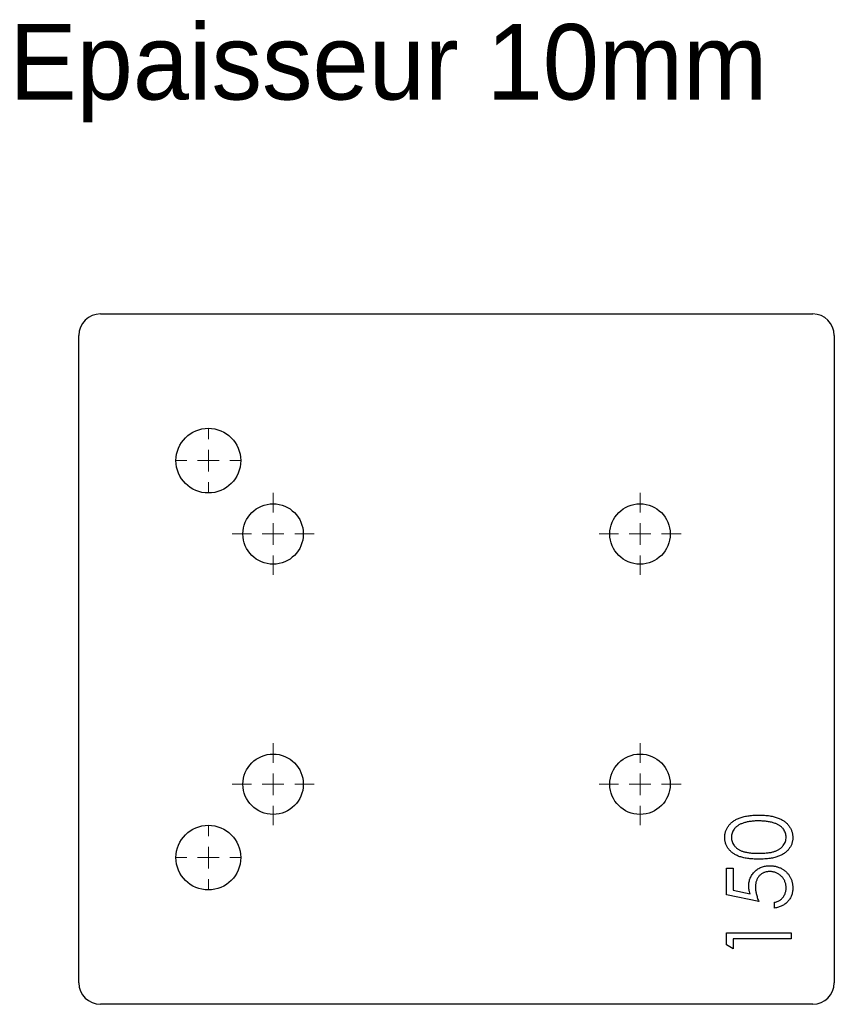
# Model space of a CAD drawing. Header units: millimetres. Extents: x 141 to 330, y 299 to 528.
import ezdxf

# ---------------------------------------------------------------- set-up
doc = ezdxf.new("R2010")
doc.units = ezdxf.units.MM
doc.header["$LTSCALE"] = 2

# ---------------------------------------------------------------- blocks, each defined once
blk = doc.blocks.new('SW_CENTERMARKSYMBOL_0')
at = {"color": 0, "linetype": 'Continuous', "lineweight": 18}
for p, q in [((0, 5), (0, 9.5)), ((0, 0), (0, 2.5)), ((-5, 0), (-9.5, 0)), ((0, 0), (-2.5, 0)), ((0, 0), (0, -2.5)), ((0, 0), (2.5, 0)), ((5, 0), (9.5, 0)), ((0, -5), (0, -9.5))]:
    blk.add_line(p, q, dxfattribs=at)
blk = doc.blocks.new('SW_CENTERMARKSYMBOL_1')
at = {"color": 0, "linetype": 'Continuous', "lineweight": 18}
for p, q in [((0, 5), (0, 9.5)), ((0, 0), (0, 2.5)), ((-5, 0), (-9.5, 0)), ((0, 0), (-2.5, 0)), ((0, 0), (0, -2.5)), ((0, 0), (2.5, 0)), ((5, 0), (9.5, 0)), ((0, -5), (0, -9.5))]:
    blk.add_line(p, q, dxfattribs=at)
blk = doc.blocks.new('SW_CENTERMARKSYMBOL_2')
at = {"color": 0, "linetype": 'Continuous', "lineweight": 18}
for p, q in [((0, 5), (0, 9.5)), ((0, 0), (0, 2.5)), ((-5, 0), (-9.5, 0)), ((0, 0), (-2.5, 0)), ((0, 0), (0, -2.5)), ((0, 0), (2.5, 0)), ((5, 0), (9.5, 0)), ((0, -5), (0, -9.5))]:
    blk.add_line(p, q, dxfattribs=at)
blk = doc.blocks.new('SW_CENTERMARKSYMBOL_3')
at = {"color": 0, "linetype": 'Continuous', "lineweight": 18}
for p, q in [((0, 5), (0, 9.5)), ((0, 0), (0, 2.5)), ((-5, 0), (-9.5, 0)), ((0, 0), (-2.5, 0)), ((0, 0), (0, -2.5)), ((0, 0), (2.5, 0)), ((5, 0), (9.5, 0)), ((0, -5), (0, -9.5))]:
    blk.add_line(p, q, dxfattribs=at)
blk = doc.blocks.new('SW_CENTERMARKSYMBOL_4')
at = {"color": 0, "linetype": 'Continuous', "lineweight": 18}
for p, q in [((0, 5), (0, 7.5)), ((0, 0), (0, 2.5)), ((-5, 0), (-7.5, 0)), ((0, 0), (-2.5, 0)), ((0, 0), (0, -2.5)), ((0, 0), (2.5, 0)), ((5, 0), (7.5, 0)), ((0, -5), (0, -7.5))]:
    blk.add_line(p, q, dxfattribs=at)
blk = doc.blocks.new('SW_CENTERMARKSYMBOL_5')
at = {"color": 0, "linetype": 'Continuous', "lineweight": 18}
for p, q in [((0, 5), (0, 7.5)), ((0, 0), (0, 2.5)), ((-5, 0), (-7.5, 0)), ((0, 0), (-2.5, 0)), ((0, 0), (0, -2.5)), ((0, 0), (2.5, 0)), ((5, 0), (7.5, 0)), ((0, -5), (0, -7.5))]:
    blk.add_line(p, q, dxfattribs=at)
blk = doc.blocks.new('SW_CENTERMARKSYMBOL_6')
at = {"color": 0, "linetype": 'Continuous', "lineweight": 18}
for p, q in [((0, 5), (0, 9.5)), ((0, 0), (0, 2.5)), ((-5, 0), (-9.5, 0)), ((0, 0), (-2.5, 0)), ((0, 0), (0, -2.5)), ((0, 0), (2.5, 0)), ((5, 0), (9.5, 0)), ((0, -5), (0, -9.5))]:
    blk.add_line(p, q, dxfattribs=at)
blk = doc.blocks.new('SW_CENTERMARKSYMBOL_7')
at = {"color": 0, "linetype": 'Continuous', "lineweight": 18}
for p, q in [((0, 5), (0, 9.5)), ((0, 0), (0, 2.5)), ((-5, 0), (-9.5, 0)), ((0, 0), (-2.5, 0)), ((0, 0), (0, -2.5)), ((0, 0), (2.5, 0)), ((5, 0), (9.5, 0)), ((0, -5), (0, -9.5))]:
    blk.add_line(p, q, dxfattribs=at)
blk = doc.blocks.new('SW_CENTERMARKSYMBOL_8')
at = {"color": 0, "linetype": 'Continuous', "lineweight": 18}
for p, q in [((0, 5), (0, 9.5)), ((0, 0), (0, 2.5)), ((-5, 0), (-9.5, 0)), ((0, 0), (-2.5, 0)), ((0, 0), (0, -2.5)), ((0, 0), (2.5, 0)), ((5, 0), (9.5, 0)), ((0, -5), (0, -9.5))]:
    blk.add_line(p, q, dxfattribs=at)
blk = doc.blocks.new('SW_CENTERMARKSYMBOL_9')
at = {"color": 0, "linetype": 'Continuous', "lineweight": 18}
for p, q in [((0, 5), (0, 9.5)), ((0, 0), (0, 2.5)), ((-5, 0), (-9.5, 0)), ((0, 0), (-2.5, 0)), ((0, 0), (0, -2.5)), ((0, 0), (2.5, 0)), ((5, 0), (9.5, 0)), ((0, -5), (0, -9.5))]:
    blk.add_line(p, q, dxfattribs=at)
blk = doc.blocks.new('SW_CENTERMARKSYMBOL_10')
at = {"color": 0, "linetype": 'Continuous', "lineweight": 18}
for p, q in [((0, 5), (0, 7.5)), ((0, 0), (0, 2.5)), ((-5, 0), (-7.5, 0)), ((0, 0), (-2.5, 0)), ((0, 0), (0, -2.5)), ((0, 0), (2.5, 0)), ((5, 0), (7.5, 0)), ((0, -5), (0, -7.5))]:
    blk.add_line(p, q, dxfattribs=at)
blk = doc.blocks.new('SW_CENTERMARKSYMBOL_11')
at = {"color": 0, "linetype": 'Continuous', "lineweight": 18}
for p, q in [((0, 5), (0, 7.5)), ((0, 0), (0, 2.5)), ((-5, 0), (-7.5, 0)), ((0, 0), (-2.5, 0)), ((0, 0), (0, -2.5)), ((0, 0), (2.5, 0)), ((5, 0), (7.5, 0)), ((0, -5), (0, -7.5))]:
    blk.add_line(p, q, dxfattribs=at)

msp = doc.modelspace()

# ---------------------------------------------------------------- linework, layer by layer
at = {"color": 7, "linetype": 'Continuous', "lineweight": 25}
for p, q in [((160.05, 459.36), (325.05, 459.36)), ((155.05, 304.36), (155.05, 454.36)), ((330.05, 454.36), (330.05, 304.36)), ((325.05, 299.36), (160.05, 299.36))]:
    msp.add_line(p, q, dxfattribs=at)
at = {"color": 1, "linetype": 'Continuous', "lineweight": 25}
for p, q in [((305.05, 330.9), (306.59, 330.9)), ((305.05, 324.75), (305.05, 330.9)), ((306.59, 330.9), (306.59, 325.8)), ((312.55, 323.21), (305.05, 324.75)), ((306.59, 325.8), (310.53, 324.99)), ((316.2, 321.67), (316.2, 323.02)), ((305.05, 315.9), (320.05, 315.9)), ((305.05, 313.13), (305.05, 315.9)), ((320.05, 315.9), (320.05, 314.56)), ((306.59, 312.25), (305.05, 313.13)), ((320.05, 314.56), (306.59, 314.56)), ((306.59, 314.56), (306.59, 312.25))]:
    msp.add_line(p, q, dxfattribs=at)
at = {"color": 7, "linetype": 'Continuous', "lineweight": 25}
for centre, radius in [((185.05, 425.36), 7.5), ((200.05, 408.36), 7), ((285.05, 408.36), 7), ((200.05, 350.36), 7), ((285.05, 350.36), 7), ((185.05, 333.36), 7.5)]:
    msp.add_circle(centre, radius, dxfattribs=at)
for centre, start, end in [((160.05, 454.36), 90, 180), ((325.05, 454.36), 0, 90), ((160.05, 304.36), 180, 270), ((325.05, 304.36), 270, 0)]:
    msp.add_arc(centre, 5, start, end, dxfattribs=at)
at = {"color": 1, "linetype": 'Continuous', "lineweight": 25}
for points, knots in [([(304.66, 338.03), (304.67, 338.15), (304.67, 338.39), (304.72, 338.74), (304.78, 339.08), (304.87, 339.41), (304.99, 339.74), (305.14, 340.06), (305.3, 340.37), (305.5, 340.66), (305.73, 340.95), (305.98, 341.22), (306.25, 341.48), (306.56, 341.72), (306.89, 341.95), (307.24, 342.16), (307.63, 342.35), (308.03, 342.53), (308.48, 342.69), (308.95, 342.83), (309.47, 342.95), (310.01, 343.04), (310.6, 343.12), (311.22, 343.17), (311.88, 343.2), (312.32, 343.21), (312.55, 343.21)], [0, 0, 0, 0, 0.033788, 0.067226, 0.099841, 0.132545, 0.16513, 0.198011, 0.23128, 0.265044, 0.299216, 0.334359, 0.369695, 0.406258, 0.443804, 0.482982, 0.523085, 0.565267, 0.609343, 0.656393, 0.705887, 0.758326, 0.813833, 0.872795, 0.934723, 1, 1, 1, 1]), ([(312.55, 343.21), (312.78, 343.21), (313.23, 343.2), (313.89, 343.17), (314.5, 343.12), (315.08, 343.05), (315.63, 342.95), (316.14, 342.83), (316.61, 342.7), (317.05, 342.54), (317.46, 342.36), (317.84, 342.17), (318.19, 341.96), (318.52, 341.74), (318.83, 341.5), (319.1, 341.24), (319.36, 340.96), (319.58, 340.67), (319.78, 340.37), (319.96, 340.06), (320.1, 339.74), (320.22, 339.42), (320.32, 339.08), (320.38, 338.74), (320.43, 338.39), (320.43, 338.15), (320.43, 338.03)], [0, 0, 0, 0, 0.065069, 0.127067, 0.185532, 0.240785, 0.293004, 0.342556, 0.388955, 0.432815, 0.474671, 0.514821, 0.553655, 0.591479, 0.627861, 0.663639, 0.698823, 0.733433, 0.76763, 0.801074, 0.83425, 0.86697, 0.899712, 0.932696, 0.966173, 1, 1, 1, 1]), ([(312.55, 341.86), (312.37, 341.86), (312.02, 341.86), (311.5, 341.84), (311.01, 341.79), (310.54, 341.74), (310.1, 341.67), (309.68, 341.59), (309.29, 341.48), (308.93, 341.36), (308.58, 341.23), (308.27, 341.09), (307.97, 340.93), (307.7, 340.76), (307.45, 340.58), (307.23, 340.39), (307.03, 340.18), (306.8, 339.9), (306.56, 339.52), (306.35, 339.05), (306.23, 338.57), (306.21, 338.24), (306.2, 338.08)], [0, 0, 0, 0, 0.065674, 0.128473, 0.188155, 0.24508, 0.299416, 0.350785, 0.399899, 0.446624, 0.491202, 0.533319, 0.573791, 0.612461, 0.649528, 0.685459, 0.720284, 0.754012, 0.819093, 0.880506, 0.940318, 1, 1, 1, 1]), ([(316.32, 341.3), (316.19, 341.34), (315.91, 341.43), (315.49, 341.55), (315.05, 341.64), (314.59, 341.73), (314.11, 341.78), (313.61, 341.83), (313.08, 341.86), (312.73, 341.86), (312.55, 341.86)], [0, 0, 0, 0, 0.110588, 0.224542, 0.342503, 0.464324, 0.590756, 0.722227, 0.858843, 1, 1, 1, 1]), ([(318.89, 338.08), (318.89, 338.24), (318.87, 338.57), (318.75, 339.06), (318.54, 339.53), (318.31, 339.9), (318.08, 340.18), (317.89, 340.38), (317.68, 340.57), (317.45, 340.74), (317.19, 340.9), (316.92, 341.05), (316.63, 341.18), (316.42, 341.26), (316.32, 341.3)], [0, 0, 0, 0, 0.112802, 0.225203, 0.339663, 0.459731, 0.521784, 0.583969, 0.64821, 0.71391, 0.781027, 0.851466, 0.924059, 1, 1, 1, 1]), ([(312.55, 333.02), (312.31, 333.02), (311.85, 333.02), (311.17, 333.05), (310.53, 333.1), (309.93, 333.17), (309.38, 333.26), (308.87, 333.37), (308.4, 333.5), (307.97, 333.64), (307.57, 333.81), (307.2, 333.99), (306.86, 334.2), (306.53, 334.41), (306.24, 334.64), (305.97, 334.89), (305.72, 335.16), (305.5, 335.44), (305.3, 335.73), (305.13, 336.03), (304.99, 336.35), (304.87, 336.67), (304.78, 337), (304.71, 337.33), (304.67, 337.68), (304.67, 337.91), (304.66, 338.03)], [0, 0, 0, 0, 0.06859, 0.133236, 0.194298, 0.251261, 0.304491, 0.354209, 0.400451, 0.443378, 0.483979, 0.523213, 0.561001, 0.597856, 0.633471, 0.668265, 0.702638, 0.736825, 0.77043, 0.803572, 0.835925, 0.86847, 0.900854, 0.933471, 0.96626, 1, 1, 1, 1]), ([(306.2, 338.08), (306.21, 337.91), (306.23, 337.58), (306.35, 337.09), (306.56, 336.62), (306.8, 336.24), (307.03, 335.96), (307.22, 335.76), (307.43, 335.57), (307.66, 335.39), (307.92, 335.23), (308.18, 335.08), (308.47, 334.94), (308.79, 334.82), (309.13, 334.71), (309.5, 334.62), (309.92, 334.54), (310.37, 334.48), (310.86, 334.42), (311.39, 334.39), (311.96, 334.36), (312.35, 334.36), (312.55, 334.36)], [0, 0, 0, 0, 0.060377, 0.120865, 0.182579, 0.247626, 0.281336, 0.315119, 0.349457, 0.384606, 0.421016, 0.458237, 0.496894, 0.537315, 0.58021, 0.627167, 0.678438, 0.734024, 0.793778, 0.857736, 0.926709, 1, 1, 1, 1]), ([(312.55, 334.36), (312.75, 334.36), (313.14, 334.36), (313.7, 334.39), (314.23, 334.43), (314.72, 334.47), (315.17, 334.54), (315.58, 334.62), (315.96, 334.71), (316.3, 334.82), (316.61, 334.94), (316.9, 335.08), (317.17, 335.22), (317.43, 335.39), (317.66, 335.56), (317.87, 335.75), (318.06, 335.96), (318.29, 336.24), (318.53, 336.62), (318.74, 337.09), (318.87, 337.58), (318.89, 337.91), (318.89, 338.08)], [0, 0, 0, 0, 0.072955, 0.141591, 0.205573, 0.265315, 0.320613, 0.371477, 0.418453, 0.461364, 0.501801, 0.540474, 0.577852, 0.614276, 0.64966, 0.684283, 0.718344, 0.752068, 0.817643, 0.879716, 0.939962, 1, 1, 1, 1]), ([(320.43, 338.03), (320.43, 337.91), (320.43, 337.68), (320.39, 337.33), (320.32, 337), (320.23, 336.67), (320.12, 336.35), (319.97, 336.04), (319.8, 335.74), (319.61, 335.45), (319.39, 335.17), (319.15, 334.9), (318.87, 334.66), (318.58, 334.43), (318.25, 334.21), (317.91, 334.01), (317.53, 333.82), (317.13, 333.65), (316.7, 333.5), (316.23, 333.37), (315.72, 333.26), (315.16, 333.17), (314.57, 333.1), (313.93, 333.05), (313.26, 333.02), (312.79, 333.02), (312.55, 333.02)], [0, 0, 0, 0, 0.033789, 0.066625, 0.099289, 0.131367, 0.163592, 0.196113, 0.228912, 0.26217, 0.296004, 0.330232, 0.365076, 0.400968, 0.437877, 0.475966, 0.51564, 0.556675, 0.600028, 0.64669, 0.696419, 0.749772, 0.80685, 0.86743, 0.931884, 1, 1, 1, 1]), ([(310.24, 326.76), (310.24, 326.93), (310.25, 327.25), (310.32, 327.74), (310.42, 328.2), (310.58, 328.63), (310.77, 329.05), (311.01, 329.44), (311.29, 329.81), (311.61, 330.15), (311.97, 330.46), (312.35, 330.73), (312.76, 330.97), (313.19, 331.15), (313.64, 331.3), (314.12, 331.4), (314.63, 331.47), (314.97, 331.47), (315.15, 331.48)], [0, 0, 0, 0, 0.0658, 0.12938, 0.190783, 0.251293, 0.31082, 0.37037, 0.43076, 0.492598, 0.554813, 0.61609, 0.676931, 0.738289, 0.800784, 0.864793, 0.931053, 1, 1, 1, 1]), ([(315.15, 331.48), (315.27, 331.48), (315.51, 331.47), (315.87, 331.44), (316.23, 331.39), (316.57, 331.31), (316.91, 331.21), (317.24, 331.1), (317.56, 330.96), (317.87, 330.8), (318.17, 330.62), (318.45, 330.42), (318.72, 330.22), (318.97, 329.99), (319.2, 329.75), (319.41, 329.5), (319.6, 329.23), (319.77, 328.94), (319.93, 328.65), (320.06, 328.34), (320.18, 328.02), (320.27, 327.68), (320.34, 327.34), (320.39, 326.99), (320.43, 326.62), (320.43, 326.37), (320.43, 326.25)], [0, 0, 0, 0, 0.044016, 0.087438, 0.130124, 0.172561, 0.214218, 0.256302, 0.298444, 0.340536, 0.382404, 0.423614, 0.464223, 0.504052, 0.543842, 0.583548, 0.623078, 0.663214, 0.703538, 0.743927, 0.784532, 0.825742, 0.867752, 0.910741, 0.954912, 1, 1, 1, 1]), ([(315.09, 330.13), (314.97, 330.13), (314.74, 330.12), (314.39, 330.08), (314.07, 330), (313.76, 329.89), (313.46, 329.75), (313.19, 329.58), (312.93, 329.38), (312.69, 329.15), (312.48, 328.9), (312.29, 328.61), (312.13, 328.31), (312, 327.99), (311.9, 327.65), (311.83, 327.29), (311.79, 326.91), (311.78, 326.65), (311.78, 326.51)], [0, 0, 0, 0, 0.065358, 0.127389, 0.188368, 0.24723, 0.305649, 0.363332, 0.422657, 0.482689, 0.543308, 0.604132, 0.664984, 0.727232, 0.791447, 0.858042, 0.92703, 1, 1, 1, 1]), ([(318.89, 326.33), (318.89, 326.45), (318.88, 326.71), (318.83, 327.08), (318.75, 327.44), (318.63, 327.78), (318.48, 328.11), (318.29, 328.43), (318.06, 328.73), (317.81, 329.01), (317.53, 329.28), (317.24, 329.51), (316.92, 329.7), (316.59, 329.86), (316.24, 329.98), (315.87, 330.07), (315.49, 330.12), (315.22, 330.13), (315.09, 330.13)], [0, 0, 0, 0, 0.064204, 0.126419, 0.187672, 0.248041, 0.308337, 0.36969, 0.431725, 0.49597, 0.559779, 0.622313, 0.683925, 0.745104, 0.806749, 0.869093, 0.933293, 1, 1, 1, 1]), ([(310.53, 324.99), (310.49, 325.15), (310.4, 325.46), (310.31, 325.91), (310.25, 326.34), (310.24, 326.62), (310.24, 326.76)], [0, 0, 0, 0, 0.2750684, 0.5329015, 0.7739735, 1, 1, 1, 1]), ([(311.78, 326.51), (311.78, 326.4), (311.79, 326.16), (311.82, 325.79), (311.89, 325.4), (311.97, 325), (312.08, 324.58), (312.21, 324.14), (312.37, 323.68), (312.49, 323.37), (312.55, 323.21)], [0, 0, 0, 0, 0.102203, 0.211023, 0.3251, 0.446502, 0.573788, 0.708901, 0.850358, 1, 1, 1, 1]), ([(316.2, 323.02), (316.35, 323.05), (316.62, 323.11), (317.01, 323.25), (317.35, 323.42), (317.66, 323.63), (317.93, 323.87), (318.16, 324.15), (318.38, 324.46), (318.56, 324.8), (318.71, 325.16), (318.82, 325.54), (318.88, 325.93), (318.89, 326.19), (318.89, 326.33)], [0, 0, 0, 0, 0.094686, 0.181992, 0.264373, 0.341639, 0.418558, 0.496448, 0.577307, 0.661447, 0.746668, 0.831367, 0.915207, 1, 1, 1, 1]), ([(320.43, 326.25), (320.43, 326.1), (320.42, 325.8), (320.36, 325.37), (320.28, 324.96), (320.15, 324.56), (319.98, 324.19), (319.77, 323.83), (319.53, 323.48), (319.26, 323.16), (318.95, 322.87), (318.62, 322.6), (318.27, 322.36), (317.9, 322.16), (317.51, 321.99), (317.09, 321.85), (316.66, 321.74), (316.36, 321.69), (316.2, 321.67)], [0, 0, 0, 0, 0.06543, 0.128725, 0.190261, 0.250757, 0.310855, 0.370776, 0.431883, 0.493799, 0.556167, 0.617293, 0.678627, 0.740678, 0.80296, 0.866786, 0.932338, 1, 1, 1, 1])]:
    msp.add_open_spline(points, degree=3, knots=knots, dxfattribs=at)

# ---------------------------------------------------------------- block references
at = {"color": 8, "linetype": 'Continuous'}
for name, p in [('SW_CENTERMARKSYMBOL_5', (185.05, 425.36)), ('SW_CENTERMARKSYMBOL_11', (185.05, 425.36)), ('SW_CENTERMARKSYMBOL_7', (200.05, 408.36)), ('SW_CENTERMARKSYMBOL_9', (285.05, 408.36)), ('SW_CENTERMARKSYMBOL_6', (200.05, 350.36)), ('SW_CENTERMARKSYMBOL_8', (285.05, 350.36)), ('SW_CENTERMARKSYMBOL_10', (185.05, 333.36))]:
    msp.add_blockref(name, p, dxfattribs=at)
at = {"color": 7, "linetype": 'Continuous', "lineweight": 18}
for name, p in [('SW_CENTERMARKSYMBOL_1', (200.05, 408.36)), ('SW_CENTERMARKSYMBOL_3', (285.05, 408.36)), ('SW_CENTERMARKSYMBOL_0', (200.05, 350.36)), ('SW_CENTERMARKSYMBOL_2', (285.05, 350.36)), ('SW_CENTERMARKSYMBOL_4', (185.05, 333.36))]:
    msp.add_blockref(name, p, dxfattribs=at)

# ---------------------------------------------------------------- texts
at = {"insert": (138.94, 526.54), "char_height": 17.5, "attachment_point": 1}
msp.add_mtext_dynamic_manual_height_columns('Epaisseur 10mm', width=326.1114, gutter_width=87.5, heights=[0], dxfattribs=at)

doc.saveas('drawing.dxf')
